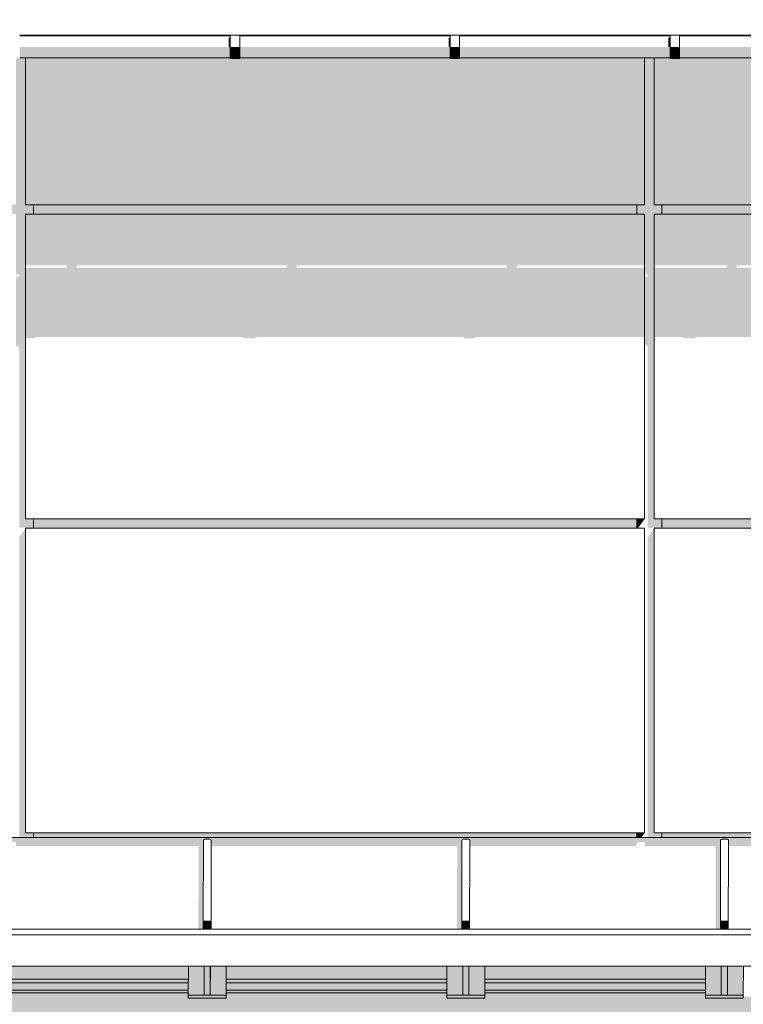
# Model space of a CAD drawing. Header units: metres. Extents: x -4 to 112, y -27 to 26.
# Tile 107 of 167: x 49.75 to 52.05, y 2.82 to 5.95. Entities that reach past the tile are written whole.
import ezdxf

# ---------------------------------------------------------------- set-up
doc = ezdxf.new("R2010")
doc.units = ezdxf.units.M
doc.header["$MEASUREMENT"] = 0
for name, color, linetype in [('10 Wand außen', 7, 'Continuous'), ('30 Dachaufbau', 7, 'Continuous'), ('30 Dachentwässerung', 7, 'Continuous'), ('30 Dachstuhl', 7, 'Continuous'), ('50 Sanitäreinrichtung', 7, 'Continuous'), ('94 Genehmigungsplanung Bemaßung', 7, 'Continuous')]:
    doc.layers.add(name, color=color, linetype=linetype)
doc.styles.add('ERSTELLTER_STIL_2', font='arial.ttf')
doc.dimstyles.new('ERSTELLTER_STIL__1', dxfattribs={"dimtxt": 0.25, "dimasz": 0.19, "dimexe": 0.18, "dimexo": 0.1, "dimgap": 0, "dimtad": 1, "dimtih": 1, "dimtoh": 1, "dimzin": 0, "dimdsep": 46, "dimtxsty": 'ERSTELLTER_STIL_2', "dimblk": 'ARROWHEAD_6', "dimblk1": 'ARROWHEAD_6', "dimblk2": 'ARROWHEAD_6', "dimcen": 0.09, "dimclrd": 7, "dimclre": 7, "dimclrt": 7, "dimazin": 0, "dimtfac": 1, "dimtdec": 4, "dimtmove": 0, "dimatfit": 3, "dimfxl": 1, "dimtolj": 1, "dimtzin": 0, "dimarcsym": 0})

# ---------------------------------------------------------------- blocks, each defined once
blk = doc.blocks.new('*D38', base_point=(27236.1321, 0))
at = {"layer": '94 Genehmigungsplanung Bemaßung', "color": 7, "linetype": 'Continuous', "lineweight": 13}
for p, q in [((17.3411, 9.2531), (17.3411, 9.6281)), ((58.1625, 9.2531), (58.1625, 9.6281)), ((17.4411, 9.5406), (17.2411, 9.3406)), ((58.0625, 9.3406), (58.2625, 9.5406)), ((17.1911, 9.4406), (17.3411, 9.4406)), ((17.3411, 9.4406), (58.1625, 9.4406)), ((58.1625, 9.4406), (58.3125, 9.4406))]:
    blk.add_line(p, q, dxfattribs=at)
at = {"layer": '94 Genehmigungsplanung Bemaßung', "color": 7, "lineweight": 13, "insert": (37.3228, 9.4906), "char_height": 0.25, "attachment_point": 7, "style": 'ERSTELLTER_STIL_2'}
blk.add_mtext('\\A1;{\\pql;\\fArial|b0|i0|c0|p0;\\W1.000000;40,82}', dxfattribs=at)
blk = doc.blocks.new('ARROWHEAD_6')
at = {"color": 0, "linetype": 'Continuous', "lineweight": 0}
for p, q in [((-0.5, -0.5), (0.5, 0.5)), ((0, 0), (-1, 0))]:
    blk.add_line(p, q, dxfattribs=at)

msp = doc.modelspace()

# ---------------------------------------------------------------- hatches: boundary and pattern name
at = {"layer": '10 Wand außen', "linetype": 'Continuous', "lineweight": 0, "true_color": 0x000000}
for points in [[(58.1625, 3.35), (37.8011, 3.35), (37.8011, 3.3226), (39.7075, 3.3226), (39.7169, 3.3359), (39.7375, 3.3359), (39.7375, 3.3226), (41.7075, 3.3226), (41.7169, 3.3359), (41.7375, 3.3359), (41.7375, 3.3226), (43.7075, 3.3226), (43.7169, 3.3359), (43.7375, 3.3359), (43.7375, 3.3226), (45.7075, 3.3226), (45.7169, 3.3359), (45.7375, 3.3359), (45.7375, 3.3226), (47.7075, 3.3226), (47.7169, 3.3359), (47.7375, 3.3359), (47.7375, 3.3226), (48.6795, 3.3226), (48.6781, 3.3205), (48.6932, 3.3205), (48.6932, 3.3412), (48.6944, 3.344), (48.6972, 3.3452), (48.7142, 3.3452), (48.7171, 3.344), (48.7182, 3.3412), (48.7182, 3.3242), (48.7182, 3.3226), (49.4969, 3.3226), (49.4955, 3.3205), (49.5106, 3.3205), (49.5106, 3.3412), (49.5118, 3.344), (49.5146, 3.3452), (49.5316, 3.3452), (49.5344, 3.344), (49.5356, 3.3412), (49.5356, 3.3242), (49.5356, 3.3226), (49.7075, 3.3226), (49.7169, 3.3359), (49.7375, 3.3359), (49.7375, 3.3226), (50.3195, 3.3226), (50.3181, 3.3205), (50.3332, 3.3205), (50.3332, 3.3412), (50.3344, 3.344), (50.3372, 3.3452), (50.3542, 3.3452), (50.357, 3.344), (50.3582, 3.3412), (50.3582, 3.3242), (50.3582, 3.3226), (51.1424, 3.3226), (51.141, 3.3205), (51.1561, 3.3205), (51.1561, 3.3412), (51.1573, 3.344), (51.1601, 3.3452), (51.1771, 3.3452), (51.1799, 3.344), (51.1811, 3.3412), (51.1811, 3.3242), (51.1811, 3.3226), (51.7075, 3.3226), (51.7169, 3.3359), (51.7375, 3.3359), (51.7375, 3.3226), (51.9653, 3.3226), (51.9639, 3.3205), (51.979, 3.3205), (51.979, 3.3412), (51.9802, 3.344), (51.983, 3.3452), (52, 3.3452), (52.0028, 3.344), (52.004, 3.3412), (52.004, 3.3242), (52.004, 3.3226), (52.7887, 3.3226), (52.7873, 3.3205), (52.8023, 3.3205), (52.8023, 3.3412), (52.8035, 3.344), (52.8063, 3.3452), (52.8233, 3.3452), (52.8262, 3.344), (52.8273, 3.3412), (52.8273, 3.3242), (52.8273, 3.3226), (53.6122, 3.3226), (53.6108, 3.3205), (53.6258, 3.3205), (53.6259, 3.3412), (53.6271, 3.344), (53.6299, 3.3452), (53.6469, 3.3452), (53.6497, 3.344), (53.6509, 3.3412), (53.6509, 3.3242), (53.6509, 3.3226), (53.7075, 3.3226), (53.7169, 3.3359), (53.7375, 3.3359), (53.7375, 3.3226), (54.4366, 3.3226), (54.4352, 3.3205), (54.4503, 3.3205), (54.4503, 3.3412), (54.4515, 3.344), (54.4543, 3.3452), (54.4713, 3.3452), (54.4741, 3.344), (54.4753, 3.3412), (54.4753, 3.3242), (54.4753, 3.3226), (55.2566, 3.3226), (55.2552, 3.3205), (55.2702, 3.3205), (55.2703, 3.3412), (55.2714, 3.344), (55.2743, 3.3452), (55.2913, 3.3452), (55.2941, 3.344), (55.2953, 3.3412), (55.2953, 3.3242), (55.2953, 3.3226), (55.7075, 3.3226), (55.7169, 3.3359), (55.7375, 3.3359), (55.7375, 3.3226), (56.0829, 3.3226), (56.0815, 3.3205), (56.0965, 3.3205), (56.0966, 3.3412), (56.0977, 3.344), (56.1006, 3.3452), (56.1176, 3.3452), (56.1204, 3.344), (56.1216, 3.3412), (56.1216, 3.3242), (56.1216, 3.3226), (56.9071, 3.3226), (56.9057, 3.3205), (56.9207, 3.3205), (56.9208, 3.3412), (56.9219, 3.344), (56.9248, 3.3452), (56.9418, 3.3452), (56.9446, 3.344), (56.9458, 3.3412), (56.9458, 3.3242), (56.9458, 3.3226), (57.7075, 3.3226), (57.7169, 3.3359), (57.7375, 3.3359), (57.7375, 3.3358), (57.736, 3.3358), (57.7332, 3.3347), (57.7235, 3.3205), (57.7386, 3.3205), (57.7386, 3.3412), (57.7398, 3.344), (57.7426, 3.3452), (57.7596, 3.3452), (57.7624, 3.344), (57.7636, 3.3412), (57.7636, 3.3242), (57.7636, 3.3226), (58.1625, 3.3226)], [(49.5824, 2.8646), (50.2854, 2.8646), (50.2855, 2.888), (49.5825, 2.888)], [(50.4054, 2.8646), (51.1084, 2.8646), (51.1084, 2.888), (50.4055, 2.888)], [(51.2285, 2.888), (51.2284, 2.8646), (51.9314, 2.8646), (51.9314, 2.888)]]:
    msp.add_hatch(color=18, dxfattribs=at).paths.add_polyline_path(points)
at = {"layer": '30 Dachaufbau', "linetype": 'Continuous', "lineweight": 0, "true_color": 0x000000}
for points in [[(50.3184, 3.0593), (50.33, 3.0587), (50.3331, 3.0586), (50.3366, 3.0586), (50.3339, 3.0597), (50.3327, 3.0625), (50.3327, 3.0795), (50.3332, 3.3205), (50.3181, 3.3205), (50.3176, 3.0594)], [(51.1405, 3.0594), (51.1413, 3.0593), (51.1529, 3.0587), (51.156, 3.0586), (51.1595, 3.0586), (51.1568, 3.0597), (51.1556, 3.0625), (51.1556, 3.0795), (51.1561, 3.3205), (51.141, 3.3205)], [(51.9634, 3.0594), (51.9642, 3.0593), (51.9758, 3.0587), (51.9789, 3.0586), (51.9824, 3.0586), (51.9797, 3.0597), (51.9785, 3.0625), (51.9785, 3.0795), (51.979, 3.3205), (51.9639, 3.3205)], [(50.3538, 3.0586), (50.3558, 3.0586), (50.3558, 3.0594)], [(51.1787, 3.0594), (51.1767, 3.0586), (51.1787, 3.0586)], [(52.0016, 3.0594), (51.9996, 3.0586), (52.0016, 3.0586)]]:
    msp.add_hatch(color=18, dxfattribs=at).paths.add_polyline_path(points)
at = {"layer": '30 Dachentwässerung', "linetype": 'Continuous', "lineweight": 0, "true_color": 0x000000}
for points in [[(50.4188, 5.8965), (50.4133, 5.8965), (50.4133, 5.8674), (50.4188, 5.8674)], [(51.1188, 5.8965), (51.1133, 5.8965), (51.1133, 5.8674), (51.1188, 5.8674)], [(51.8133, 5.8965), (51.8133, 5.8674), (51.8188, 5.8674), (51.8188, 5.8965)], [(50.4188, 5.8674), (49.7488, 5.8674), (49.7488, 5.8418), (50.4188, 5.8418)], [(50.4188, 5.8403), (50.4488, 5.8403), (50.4488, 5.8674), (50.4188, 5.8674)], [(50.4488, 5.8418), (51.1188, 5.8418), (51.1188, 5.8674), (50.4488, 5.8674)], [(51.1188, 5.8403), (51.1488, 5.8403), (51.1488, 5.8674), (51.1188, 5.8674)], [(51.1488, 5.8674), (51.1488, 5.8418), (51.8188, 5.8418), (51.8188, 5.8674)], [(51.8188, 5.8403), (51.8488, 5.8403), (51.8488, 5.8674), (51.8188, 5.8674)], [(51.8488, 5.8418), (52.5188, 5.8418), (52.5188, 5.8674), (51.8488, 5.8674)], [(50.4188, 5.8418), (49.7488, 5.8418), (49.7488, 5.8324), (50.4188, 5.8324)], [(50.4188, 5.8304), (50.4488, 5.8304), (50.4488, 5.8403), (50.4188, 5.8403)], [(51.1188, 5.8418), (50.4488, 5.8418), (50.4488, 5.8324), (51.1188, 5.8324)], [(51.1188, 5.8304), (51.1488, 5.8304), (51.1488, 5.8403), (51.1188, 5.8403)], [(51.8188, 5.8418), (51.1488, 5.8418), (51.1488, 5.8324), (51.8188, 5.8324)], [(51.8188, 5.8304), (51.8488, 5.8304), (51.8488, 5.8403), (51.8188, 5.8403)], [(51.8488, 5.8418), (51.8488, 5.8324), (52.5188, 5.8324), (52.5188, 5.8418)]]:
    msp.add_hatch(color=18, dxfattribs=at).paths.add_polyline_path(points)
at = {"layer": '30 Dachstuhl', "linetype": 'Continuous', "lineweight": 0, "true_color": 0x000000}
for points in [[(50.3332, 3.3412), (50.3327, 3.0795), (50.3339, 3.0823), (50.3344, 3.344)], [(50.3344, 3.344), (50.3344, 3.3436), (50.3372, 3.3447), (50.3372, 3.3452)], [(50.3372, 3.3447), (50.3542, 3.3447), (50.3542, 3.3452), (50.3372, 3.3452)], [(50.3542, 3.3447), (50.357, 3.3436), (50.357, 3.344), (50.3542, 3.3452)], [(50.357, 3.344), (50.357, 3.3436), (50.3582, 3.3408), (50.3582, 3.3412)], [(51.1556, 3.0795), (51.1568, 3.0823), (51.1573, 3.344), (51.1561, 3.3412)], [(51.1573, 3.3436), (51.1601, 3.3447), (51.1601, 3.3452), (51.1573, 3.344)], [(51.1601, 3.3447), (51.1771, 3.3447), (51.1771, 3.3452), (51.1601, 3.3452)], [(51.1771, 3.3447), (51.1799, 3.3436), (51.1799, 3.344), (51.1771, 3.3452)], [(51.1799, 3.3436), (51.1811, 3.3408), (51.1811, 3.3412), (51.1799, 3.344)], [(51.979, 3.3412), (51.9785, 3.0795), (51.9797, 3.0823), (51.9802, 3.344)], [(51.9802, 3.3436), (51.983, 3.3447), (51.983, 3.3452), (51.9802, 3.344)], [(51.983, 3.3452), (51.983, 3.3447), (52, 3.3447), (52, 3.3452)], [(52, 3.3447), (52.0028, 3.3436), (52.0028, 3.344), (52, 3.3452)], [(52.0028, 3.3436), (52.004, 3.3408), (52.004, 3.3412), (52.0028, 3.344)], [(50.3347, 3.0796), (50.3347, 3.0632), (50.3353, 3.0618), (50.3353, 3.0809), (50.3353, 3.0809)], [(50.3347, 3.0796), (50.3347, 3.0795), (50.3347, 3.0787), (50.3347, 3.0632)], [(50.3353, 3.0809), (50.3353, 3.0618), (50.3367, 3.0612), (50.3368, 3.0815), (50.3367, 3.0815)], [(50.3367, 3.0612), (50.3394, 3.0612), (50.3412, 3.0612), (50.3427, 3.0612), (50.3537, 3.0606), (50.3538, 3.0815), (50.3537, 3.0815), (50.3368, 3.0815)], [(50.3551, 3.0611), (50.3552, 3.0808), (50.3551, 3.0809), (50.3538, 3.0815), (50.3537, 3.0606), (50.3546, 3.061)], [(50.3552, 3.0808), (50.3551, 3.0611), (50.3557, 3.0625), (50.3557, 3.0795)], [(51.1576, 3.0796), (51.1576, 3.0632), (51.1582, 3.0618), (51.1582, 3.0809), (51.1582, 3.0809)], [(51.1576, 3.0795), (51.1576, 3.0787), (51.1576, 3.0632), (51.1576, 3.0796)], [(51.1582, 3.0809), (51.1582, 3.0618), (51.1596, 3.0612), (51.1597, 3.0815), (51.1596, 3.0815)], [(51.1596, 3.0612), (51.1623, 3.0612), (51.1641, 3.0612), (51.1656, 3.0612), (51.1766, 3.0606), (51.1767, 3.0815), (51.1766, 3.0815), (51.1597, 3.0815)], [(51.178, 3.0611), (51.1781, 3.0808), (51.178, 3.0809), (51.1767, 3.0815), (51.1766, 3.0606), (51.1775, 3.061)], [(51.1781, 3.0808), (51.178, 3.0611), (51.1786, 3.0625), (51.1786, 3.0795)], [(51.9805, 3.0796), (51.9805, 3.0632), (51.9811, 3.0618), (51.9811, 3.0809), (51.9811, 3.0809)], [(51.9805, 3.0795), (51.9805, 3.0787), (51.9805, 3.0632), (51.9805, 3.0796)], [(51.9811, 3.0809), (51.9811, 3.0618), (51.9825, 3.0612), (51.9826, 3.0815), (51.9825, 3.0815)], [(51.9825, 3.0612), (51.9852, 3.0612), (51.987, 3.0612), (51.9885, 3.0612), (51.9995, 3.0606), (51.9996, 3.0815), (51.9995, 3.0815), (51.9826, 3.0815)], [(52.0009, 3.0611), (52.001, 3.0808), (52.0009, 3.0809), (51.9996, 3.0815), (51.9995, 3.0606), (52.0004, 3.061)], [(52.001, 3.0808), (52.0009, 3.0611), (52.0015, 3.0625), (52.0015, 3.0795)], [(49.5825, 2.911), (50.2855, 2.911), (50.2856, 2.9409), (49.5826, 2.9409)], [(50.2854, 2.8485), (50.3354, 2.8485), (50.3354, 2.9409), (50.2856, 2.9409)], [(50.3354, 2.9409), (50.3354, 2.8485), (50.3554, 2.8485), (50.3554, 2.9409)], [(50.3556, 2.9409), (50.3554, 2.8554), (50.4054, 2.8554), (50.4056, 2.9409)], [(50.3554, 2.8485), (50.3554, 2.8553), (50.3554, 2.8554), (50.3556, 2.9409), (50.3554, 2.9409), (50.3554, 2.9238), (50.3554, 2.9158), (50.3554, 2.9212), (50.3554, 2.9409), (50.3554, 2.9409)], [(50.4054, 2.8385), (50.4054, 2.8457), (50.4054, 2.8457), (50.4054, 2.862), (50.4054, 2.8646), (50.4056, 2.9409), (50.4056, 2.9409), (50.4054, 2.8554), (50.4054, 2.8553), (50.4054, 2.8485)], [(50.4055, 2.911), (51.1085, 2.911), (51.1085, 2.9409), (50.4056, 2.9409)], [(51.1084, 2.8485), (51.1584, 2.8485), (51.1584, 2.9409), (51.1085, 2.9409)], [(51.1584, 2.9409), (51.1584, 2.8485), (51.1784, 2.8485), (51.1784, 2.9409)], [(51.1785, 2.9409), (51.1784, 2.8554), (51.2284, 2.8554), (51.2285, 2.9409)], [(51.1784, 2.8485), (51.1784, 2.8553), (51.1784, 2.8554), (51.1785, 2.9409), (51.1784, 2.9409), (51.1784, 2.9238), (51.1784, 2.9158), (51.1784, 2.9212), (51.1784, 2.9409), (51.1784, 2.9409)], [(51.2284, 2.8554), (51.2284, 2.8457), (51.2284, 2.862), (51.2284, 2.8646), (51.2286, 2.9409), (51.2285, 2.9409)], [(51.2285, 2.911), (51.9315, 2.911), (51.9315, 2.9409), (51.2286, 2.9409)], [(51.9314, 2.8485), (51.9814, 2.8485), (51.9814, 2.9409), (51.9315, 2.9409)], [(51.9814, 2.9409), (51.9814, 2.8485), (52.0014, 2.8485), (52.0014, 2.9409)], [(52.0015, 2.9409), (52.0014, 2.8554), (52.0514, 2.8554), (52.0515, 2.9409)], [(52.0014, 2.9409), (52.0014, 2.8485), (52.0014, 2.8553)], [(52.0014, 2.9409), (52.0014, 2.8554), (52.0015, 2.9409), (52.0014, 2.9409), (52.0014, 2.9238), (52.0014, 2.9158), (52.0014, 2.9212), (52.0014, 2.9409)], [(49.5825, 2.911), (49.5825, 2.9052), (50.2855, 2.9052), (50.2855, 2.911)], [(49.5825, 2.9052), (49.5825, 2.901), (50.2855, 2.901), (50.2855, 2.9052)], [(49.5825, 2.901), (49.5825, 2.8995), (50.2855, 2.8995), (50.2855, 2.901)], [(49.5825, 2.8995), (49.5825, 2.888), (50.2855, 2.888), (50.2855, 2.8995)], [(50.4055, 2.9052), (51.1085, 2.9052), (51.1085, 2.911), (50.4055, 2.911)], [(50.4055, 2.901), (51.1085, 2.901), (51.1085, 2.9052), (50.4055, 2.9052)], [(50.4055, 2.8995), (51.1085, 2.8995), (51.1085, 2.901), (50.4055, 2.901)], [(50.4055, 2.8995), (50.4055, 2.888), (51.1084, 2.888), (51.1085, 2.8995)], [(51.2285, 2.9052), (51.9315, 2.9052), (51.9315, 2.911), (51.2285, 2.911)], [(51.2285, 2.9052), (51.2285, 2.901), (51.9315, 2.901), (51.9315, 2.9052)], [(51.2285, 2.8995), (51.9315, 2.8995), (51.9315, 2.901), (51.2285, 2.901)], [(51.2285, 2.888), (51.9314, 2.888), (51.9315, 2.8995), (51.2285, 2.8995)], [(49.5824, 2.862), (49.5824, 2.8561), (50.2854, 2.8561), (50.2854, 2.8646), (49.5824, 2.8646)], [(49.5824, 2.8561), (49.5824, 2.8545), (50.2854, 2.8545), (50.2854, 2.8561)], [(49.5824, 2.8501), (50.2854, 2.8501), (50.2854, 2.8545), (49.5824, 2.8545)], [(50.3554, 2.8485), (50.4054, 2.8485), (50.4054, 2.8553), (50.3554, 2.8553)], [(50.4054, 2.8621), (50.4054, 2.8561), (51.1084, 2.8561), (51.1084, 2.8646), (50.4054, 2.8646)], [(50.4054, 2.8545), (51.1084, 2.8545), (51.1084, 2.8561), (50.4054, 2.8561)], [(50.4054, 2.8501), (51.1084, 2.8501), (51.1084, 2.8545), (50.4054, 2.8545)], [(51.1784, 2.8485), (51.2284, 2.8485), (51.2284, 2.8553), (51.1784, 2.8553)], [(51.2284, 2.862), (51.2284, 2.8561), (51.9314, 2.8561), (51.9314, 2.8646), (51.2284, 2.8646)], [(51.2284, 2.8561), (51.2284, 2.8545), (51.9314, 2.8545), (51.9314, 2.8561)], [(51.2284, 2.8485), (51.2284, 2.8385), (51.2284, 2.8457), (51.2284, 2.8553)], [(51.2284, 2.8545), (51.2284, 2.8501), (51.9314, 2.8501), (51.9314, 2.8545)], [(52.0014, 2.8485), (52.0514, 2.8485), (52.0514, 2.8553), (52.0014, 2.8553)], [(48.6434, 2.6851), (57.9039, 2.6851), (57.9749, 2.7894), (58.1037, 2.7894), (58.1389, 2.8392), (58.1432, 2.8441), (57.8123, 2.8441), (57.8123, 2.8385), (57.6923, 2.8385), (57.6923, 2.8441), (56.9893, 2.8441), (56.9893, 2.8385), (56.8693, 2.8385), (56.8693, 2.8441), (56.1663, 2.8441), (56.1663, 2.8385), (56.0463, 2.8385), (56.0463, 2.8441), (55.3433, 2.8441), (55.3433, 2.8385), (55.2233, 2.8385), (55.2233, 2.8441), (54.5203, 2.8441), (54.5203, 2.8385), (54.4003, 2.8385), (54.4003, 2.8441), (53.6974, 2.8441), (53.6973, 2.8385), (53.5773, 2.8385), (53.5773, 2.8441), (52.8744, 2.8441), (52.8744, 2.8385), (52.7544, 2.8385), (52.7544, 2.8441), (52.0514, 2.8441), (52.0514, 2.8385), (51.9314, 2.8385), (51.9314, 2.8441), (51.2284, 2.8441), (51.2284, 2.8385), (51.1084, 2.8385), (51.1084, 2.8441), (50.4054, 2.8441), (50.4054, 2.8385), (50.2854, 2.8385), (50.2854, 2.8441), (49.5824, 2.8441), (49.5824, 2.8385), (49.4624, 2.8385), (49.4624, 2.8441), (48.7594, 2.8441), (48.7594, 2.8385), (48.6434, 2.8385)], [(49.5824, 2.8501), (49.5824, 2.8441), (50.2854, 2.8441), (50.2854, 2.8485), (50.2854, 2.8501)], [(50.2854, 2.8485), (50.2854, 2.8385), (50.4054, 2.8385), (50.4054, 2.8485)], [(50.4054, 2.8441), (51.1084, 2.8441), (51.1084, 2.8485), (51.1084, 2.8501), (50.4054, 2.8501)], [(51.1084, 2.8485), (51.1084, 2.8385), (51.2284, 2.8385), (51.2284, 2.8485)], [(51.2284, 2.8441), (51.9314, 2.8441), (51.9314, 2.8485), (51.9314, 2.8501), (51.2284, 2.8501)], [(51.9314, 2.8485), (51.9314, 2.8385), (52.0514, 2.8385), (52.0514, 2.8485)]]:
    msp.add_hatch(color=18, dxfattribs=at).paths.add_polyline_path(points)
at = {"layer": '50 Sanitäreinrichtung', "linetype": 'Continuous', "lineweight": 0, "true_color": 0x000000}
for points in [[(49.7488, 5.9044), (49.7488, 5.9024), (49.7675, 5.9024), (49.7675, 5.9044)], [(49.7675, 5.9044), (49.7675, 5.9024), (50.4188, 5.9024), (50.4188, 5.9044)], [(50.4488, 5.9044), (50.4488, 5.9024), (51.1188, 5.9024), (51.1188, 5.9044)], [(51.7375, 5.9044), (51.1488, 5.9044), (51.1488, 5.9024), (51.7375, 5.9024)], [(51.7375, 5.9044), (51.7375, 5.9024), (51.7675, 5.9024), (51.7675, 5.9044)], [(51.8188, 5.9044), (51.7675, 5.9044), (51.7675, 5.9024), (51.8188, 5.9024)], [(51.8488, 5.9024), (52.5188, 5.9024), (52.5188, 5.9044), (51.8488, 5.9044)], [(49.7125, 5.335), (49.7375, 5.335), (49.7375, 5.1433), (49.7475, 5.1433), (49.7475, 5.1357), (49.7375, 5.1357), (49.7375, 4.916), (49.7405, 4.916), (49.7426, 4.9111), (49.7475, 4.9111), (49.7475, 4.3367), (49.7925, 4.3367), (49.7925, 4.365), (49.7675, 4.365), (49.7675, 5.335), (49.7925, 5.335), (49.7925, 5.365), (49.7675, 5.365), (49.7675, 5.8324), (49.7488, 5.8324), (49.7488, 5.8304), (49.7375, 5.8304), (49.7375, 5.365), (49.7125, 5.365)], [(50.4188, 5.8324), (49.7675, 5.8324), (49.7675, 5.365), (51.7375, 5.365), (51.7375, 5.8324), (51.1488, 5.8324), (51.1488, 5.8304), (51.1188, 5.8304), (51.1188, 5.8324), (50.4488, 5.8324), (50.4488, 5.8304), (50.4188, 5.8304)], [(51.7125, 5.335), (51.7375, 5.335), (51.7375, 5.1433), (51.7475, 5.1433), (51.7475, 5.1357), (51.7375, 5.1357), (51.7375, 4.916), (51.7475, 4.916), (51.7475, 4.3367), (51.7925, 4.3367), (51.7925, 4.365), (51.7675, 4.365), (51.7675, 5.335), (51.7925, 5.335), (51.7925, 5.365), (51.7675, 5.365), (51.7675, 5.8324), (51.7375, 5.8324), (51.7375, 5.365), (51.7125, 5.365)], [(51.7675, 5.8324), (51.7675, 5.365), (53.0025, 5.365), (53.0025, 5.755), (53.7375, 5.755), (53.7375, 5.8324), (53.2488, 5.8324), (53.2488, 5.8304), (53.2188, 5.8304), (53.2188, 5.8324), (52.8511, 5.8324), (52.8511, 5.7056), (52.6511, 5.7056), (52.6511, 5.8324), (52.5488, 5.8324), (52.5488, 5.8304), (52.5188, 5.8304), (52.5188, 5.8324), (51.8488, 5.8324), (51.8488, 5.8304), (51.8188, 5.8304), (51.8188, 5.8324)], [(51.7125, 5.365), (49.7925, 5.365), (49.7925, 5.335), (51.7125, 5.335)], [(51.7925, 5.335), (53.0025, 5.335), (53.0025, 5.365), (51.7925, 5.365)], [(49.7925, 4.335), (51.7125, 4.335), (51.7125, 4.365), (49.7925, 4.365)], [(51.7125, 4.365), (51.7125, 4.3367), (51.7175, 4.3367), (51.7375, 4.365)], [(51.7925, 4.365), (51.7925, 4.335), (52.8511, 4.335), (52.8511, 4.3365), (52.963, 4.3365), (52.963, 4.365)], [(49.7675, 4.335), (49.7475, 4.3067), (49.7475, 3.35), (49.7925, 3.35), (49.7925, 3.365), (49.7675, 3.365)], [(51.7675, 4.335), (51.7475, 4.3067), (51.7475, 3.35), (51.7925, 3.35), (51.7925, 3.365), (51.7675, 3.365)], [(49.7925, 3.365), (49.7925, 3.35), (51.7125, 3.35), (51.7125, 3.365)], [(51.7375, 3.365), (51.7125, 3.365), (51.7125, 3.35), (51.7269, 3.35)], [(53.7125, 3.365), (51.7925, 3.365), (51.7925, 3.35), (53.7125, 3.35)]]:
    msp.add_hatch(color=18, dxfattribs=at).paths.add_polyline_path(points)
h = msp.add_hatch(color=18, dxfattribs=at)
h.paths.add_polyline_path([(49.7675, 5.1716), (49.9007, 5.1716), (49.8992, 5.164), (49.7675, 5.164), (49.7675, 4.9393), (49.7926, 4.9393), (49.8044, 4.9442), (50.4605, 4.9442), (50.4626, 4.9393), (50.4926, 4.9393), (50.5044, 4.9442), (51.1605, 4.9442), (51.1626, 4.9393), (51.1926, 4.9393), (51.2044, 4.9442), (51.7375, 4.9442), (51.7375, 5.164), (51.3292, 5.164), (51.3307, 5.1716), (51.7375, 5.1716), (51.7375, 5.335), (49.7675, 5.335)])
h.paths.add_polyline_path([(49.9292, 5.164), (49.9307, 5.1716), (50.6007, 5.1716), (50.5992, 5.164)], flags=0)
h.paths.add_polyline_path([(51.2992, 5.164), (50.6292, 5.164), (50.6307, 5.1716), (51.3007, 5.1716)], flags=0)
h = msp.add_hatch(color=18, dxfattribs=at)
h.paths.add_polyline_path([(51.7675, 5.335), (51.7675, 5.1716), (52.0007, 5.1716), (51.9992, 5.164), (51.7675, 5.164), (51.7675, 4.9442), (51.8605, 4.9442), (51.8626, 4.9393), (51.8926, 4.9393), (51.9044, 4.9442), (52.5605, 4.9442), (52.5626, 4.9393), (52.5926, 4.9393), (52.6044, 4.9442), (53.0025, 4.9442), (53.0025, 5.164), (52.7292, 5.164), (52.7307, 5.1716), (53.0025, 5.1716), (53.0025, 5.335)])
h.paths.add_polyline_path([(52.0292, 5.164), (52.0307, 5.1716), (52.1439, 5.1716), (52.1456, 5.164)], flags=0)
h.paths.add_polyline_path([(52.4681, 5.164), (52.4735, 5.1716), (52.7007, 5.1716), (52.6992, 5.164)], flags=0)

# ---------------------------------------------------------------- linework, layer by layer
at = {"layer": '10 Wand außen', "color": 7, "linetype": 'Continuous', "lineweight": 13}
for p, q in [((51.7125, 3.35), (49.7925, 3.35)), ((53.7125, 3.35), (51.7925, 3.35))]:
    msp.add_line(p, q, dxfattribs=at)
at = {"layer": '30 Dachaufbau', "color": 7, "linetype": 'Continuous', "lineweight": 13}
for p, q in [((50.4188, 5.9044), (49.7488, 5.9044)), ((51.1188, 5.9044), (50.4488, 5.9044)), ((51.8188, 5.9044), (51.1488, 5.9044)), ((52.5188, 5.9044), (51.8488, 5.9044)), ((48.7138, 3.0585), (58.1625, 3.0585))]:
    msp.add_line(p, q, dxfattribs=at)
at = {"layer": '30 Dachentwässerung', "color": 7, "linetype": 'Continuous', "lineweight": 13}
for p, q in [((50.4188, 5.9024), (49.7488, 5.9024)), ((50.4188, 5.8674), (50.4188, 5.9044)), ((50.4188, 5.9044), (50.4488, 5.9044)), ((50.4488, 5.8674), (50.4488, 5.9044)), ((51.1188, 5.9024), (50.4488, 5.9024)), ((51.1188, 5.8674), (51.1188, 5.9044)), ((51.1188, 5.9044), (51.1488, 5.9044)), ((51.1488, 5.8674), (51.1488, 5.9044)), ((51.8188, 5.9024), (51.1488, 5.9024)), ((51.8188, 5.8674), (51.8188, 5.9044)), ((51.8188, 5.9044), (51.8488, 5.9044)), ((51.8488, 5.8674), (51.8488, 5.9044)), ((52.5188, 5.9024), (51.8488, 5.9024)), ((50.4188, 5.8403), (50.4188, 5.8674)), ((50.4488, 5.8403), (50.4488, 5.8674)), ((51.1188, 5.8403), (51.1188, 5.8674)), ((51.1488, 5.8403), (51.1488, 5.8674)), ((51.8188, 5.8403), (51.8188, 5.8674)), ((51.8488, 5.8403), (51.8488, 5.8674)), ((50.4188, 5.8324), (49.7488, 5.8324)), ((50.4188, 5.8304), (50.4188, 5.8403)), ((50.4488, 5.8304), (50.4488, 5.8403)), ((51.1188, 5.8324), (50.4488, 5.8324)), ((51.1188, 5.8304), (51.1188, 5.8403)), ((51.1488, 5.8304), (51.1488, 5.8403)), ((51.8188, 5.8324), (51.1488, 5.8324)), ((51.8188, 5.8304), (51.8188, 5.8403)), ((51.8488, 5.8304), (51.8488, 5.8403)), ((52.5188, 5.8324), (51.8488, 5.8324)), ((50.4188, 5.8304), (50.4488, 5.8304)), ((51.1188, 5.8304), (51.1488, 5.8304)), ((51.8188, 5.8304), (51.8488, 5.8304)), ((58.1625, 3.0409), (48.5934, 3.0409)), ((58.1625, 2.9409), (48.5952, 2.9409))]:
    msp.add_line(p, q, dxfattribs=at)
at = {"layer": '30 Dachstuhl', "color": 7, "linetype": 'Continuous', "lineweight": 13}
for p, q in [((50.3327, 3.0795), (50.3332, 3.3412)), ((50.3332, 3.3412), (50.3344, 3.344)), ((50.3344, 3.344), (50.3372, 3.3452)), ((50.3372, 3.3452), (50.3542, 3.3452)), ((50.3542, 3.3452), (50.357, 3.344)), ((50.357, 3.344), (50.3582, 3.3412)), ((50.3577, 3.0625), (50.3582, 3.3242)), ((50.3582, 3.3412), (50.3582, 3.3242)), ((51.1556, 3.0795), (51.1561, 3.3412)), ((51.1561, 3.3412), (51.1573, 3.344)), ((51.1573, 3.344), (51.1601, 3.3452)), ((51.1601, 3.3452), (51.1771, 3.3452)), ((51.1771, 3.3452), (51.1799, 3.344)), ((51.1799, 3.344), (51.1811, 3.3412)), ((51.1806, 3.0625), (51.1811, 3.3242)), ((51.1811, 3.3412), (51.1811, 3.3242)), ((51.9785, 3.0795), (51.979, 3.3412)), ((51.979, 3.3412), (51.9802, 3.344)), ((51.9802, 3.344), (51.983, 3.3452)), ((51.983, 3.3452), (52, 3.3452)), ((52, 3.3452), (52.0028, 3.344)), ((52.0028, 3.344), (52.004, 3.3412)), ((52.0035, 3.0625), (52.004, 3.3242)), ((52.004, 3.3412), (52.004, 3.3242)), ((50.3327, 3.0795), (50.3339, 3.0823)), ((50.3327, 3.0625), (50.3327, 3.0795)), ((50.3339, 3.0823), (50.3367, 3.0835)), ((50.3353, 3.0809), (50.3347, 3.0795)), ((50.3347, 3.0795), (50.3347, 3.0625)), ((50.3367, 3.0815), (50.3353, 3.0809)), ((50.3367, 3.0835), (50.3537, 3.0835)), ((50.3537, 3.0815), (50.3367, 3.0815)), ((50.3537, 3.0835), (50.3565, 3.0823)), ((50.3551, 3.0809), (50.3537, 3.0815)), ((50.3557, 3.0795), (50.3551, 3.0809)), ((50.3557, 3.0625), (50.3557, 3.0795)), ((50.3565, 3.0823), (50.3577, 3.0795)), ((50.3577, 3.0795), (50.3577, 3.0625)), ((51.1556, 3.0795), (51.1568, 3.0823)), ((51.1556, 3.0625), (51.1556, 3.0795)), ((51.1568, 3.0823), (51.1596, 3.0835)), ((51.1582, 3.0809), (51.1576, 3.0795)), ((51.1576, 3.0795), (51.1576, 3.0625)), ((51.1596, 3.0815), (51.1582, 3.0809)), ((51.1596, 3.0835), (51.1766, 3.0835)), ((51.1766, 3.0815), (51.1596, 3.0815)), ((51.1766, 3.0835), (51.1794, 3.0823)), ((51.178, 3.0809), (51.1766, 3.0815)), ((51.1786, 3.0795), (51.178, 3.0809)), ((51.1786, 3.0625), (51.1786, 3.0795)), ((51.1794, 3.0823), (51.1806, 3.0795)), ((51.1806, 3.0795), (51.1806, 3.0625)), ((51.9785, 3.0795), (51.9797, 3.0823)), ((51.9785, 3.0625), (51.9785, 3.0795)), ((51.9797, 3.0823), (51.9825, 3.0835)), ((51.9811, 3.0809), (51.9805, 3.0795)), ((51.9805, 3.0795), (51.9805, 3.0625)), ((51.9825, 3.0815), (51.9811, 3.0809)), ((51.9825, 3.0835), (51.9995, 3.0835)), ((51.9995, 3.0815), (51.9825, 3.0815)), ((51.9995, 3.0835), (52.0023, 3.0823)), ((52.0009, 3.0809), (51.9995, 3.0815)), ((52.0015, 3.0795), (52.0009, 3.0809)), ((52.0015, 3.0625), (52.0015, 3.0795)), ((52.0023, 3.0823), (52.0035, 3.0795)), ((52.0035, 3.0795), (52.0035, 3.0625)), ((50.3339, 3.0597), (50.3327, 3.0625)), ((50.3367, 3.0585), (50.3339, 3.0597)), ((50.3347, 3.0625), (50.3353, 3.0611)), ((50.3353, 3.0611), (50.3367, 3.0605)), ((50.3367, 3.0605), (50.3537, 3.0605)), ((50.3537, 3.0605), (50.3551, 3.0611)), ((50.3565, 3.0597), (50.3537, 3.0585)), ((50.3551, 3.0611), (50.3557, 3.0625)), ((50.3577, 3.0625), (50.3565, 3.0597)), ((51.1568, 3.0597), (51.1556, 3.0625)), ((51.1596, 3.0585), (51.1568, 3.0597)), ((51.1576, 3.0625), (51.1582, 3.0611)), ((51.1582, 3.0611), (51.1596, 3.0605)), ((51.1596, 3.0605), (51.1766, 3.0605)), ((51.1766, 3.0605), (51.178, 3.0611)), ((51.1794, 3.0597), (51.1766, 3.0585)), ((51.178, 3.0611), (51.1786, 3.0625)), ((51.1806, 3.0625), (51.1794, 3.0597)), ((51.9797, 3.0597), (51.9785, 3.0625)), ((51.9825, 3.0585), (51.9797, 3.0597)), ((51.9805, 3.0625), (51.9811, 3.0611)), ((51.9811, 3.0611), (51.9825, 3.0605)), ((51.9825, 3.0605), (51.9995, 3.0605)), ((51.9995, 3.0605), (52.0009, 3.0611)), ((52.0023, 3.0597), (51.9995, 3.0585)), ((52.0009, 3.0611), (52.0015, 3.0625)), ((52.0035, 3.0625), (52.0023, 3.0597)), ((50.2856, 2.9409), (50.2854, 2.8485)), ((50.3354, 2.9409), (50.3354, 2.8485)), ((50.3554, 2.8485), (50.3556, 2.9409)), ((50.3554, 2.9409), (50.3554, 2.8485)), ((50.3554, 2.9385), (50.3554, 2.9409)), ((50.3554, 2.9212), (50.3554, 2.9385)), ((50.3554, 2.9238), (50.3554, 2.9212)), ((50.3554, 2.9158), (50.3554, 2.9212)), ((50.4054, 2.8646), (50.4056, 2.9409)), ((50.4056, 2.9409), (50.4054, 2.8485)), ((51.1085, 2.9409), (51.1084, 2.8485)), ((51.1584, 2.9409), (51.1584, 2.8485)), ((51.1784, 2.8485), (51.1785, 2.9409)), ((51.1784, 2.9409), (51.1784, 2.8485)), ((51.1784, 2.9385), (51.1784, 2.9409)), ((51.1784, 2.9212), (51.1784, 2.9385)), ((51.1784, 2.9238), (51.1784, 2.9212)), ((51.1784, 2.9158), (51.1784, 2.9212)), ((51.2284, 2.8646), (51.2286, 2.9409)), ((51.2285, 2.9409), (51.2284, 2.8485)), ((51.9315, 2.9409), (51.9314, 2.8485)), ((51.9814, 2.9409), (51.9814, 2.8485)), ((52.0014, 2.8485), (52.0015, 2.9409)), ((52.0014, 2.9409), (52.0014, 2.8485)), ((52.0014, 2.9385), (52.0014, 2.9409)), ((52.0014, 2.9212), (52.0014, 2.9385)), ((52.0014, 2.9238), (52.0014, 2.9212)), ((52.0014, 2.9158), (52.0014, 2.9212)), ((52.0515, 2.9409), (52.0514, 2.8485)), ((50.2855, 2.8995), (49.5825, 2.8995)), ((50.2855, 2.888), (49.5825, 2.888)), ((51.1085, 2.8995), (50.4055, 2.8995)), ((51.1084, 2.888), (50.4055, 2.888)), ((51.9314, 2.888), (51.2284, 2.888)), ((51.9315, 2.8995), (51.2285, 2.8995)), ((50.2854, 2.8646), (49.5824, 2.8646)), ((50.2854, 2.8561), (49.5824, 2.8561)), ((51.1084, 2.8646), (50.4054, 2.8646)), ((50.4054, 2.8385), (50.4054, 2.862)), ((51.1084, 2.8561), (50.4054, 2.8561)), ((51.9314, 2.8646), (51.2284, 2.8646)), ((51.2284, 2.8385), (51.2284, 2.862)), ((51.9314, 2.8561), (51.2284, 2.8561)), ((52.0514, 2.8385), (52.0514, 2.862)), ((50.2854, 2.8485), (50.2854, 2.8385)), ((50.2854, 2.8485), (50.4054, 2.8485)), ((50.2854, 2.8385), (50.4054, 2.8385)), ((50.4054, 2.8485), (50.4054, 2.8385)), ((51.1084, 2.8485), (51.1084, 2.8385)), ((51.1084, 2.8485), (51.2284, 2.8485)), ((51.1084, 2.8385), (51.2284, 2.8385)), ((51.2284, 2.8485), (51.2284, 2.8385)), ((51.9314, 2.8485), (51.9314, 2.8385)), ((51.9314, 2.8485), (52.0514, 2.8485)), ((51.9314, 2.8385), (52.0514, 2.8385)), ((52.0514, 2.8485), (52.0514, 2.8385))]:
    msp.add_line(p, q, dxfattribs=at)
at = {"layer": '50 Sanitäreinrichtung', "color": 251, "linetype": 'Continuous', "lineweight": 18, "true_color": 0x5f5f5f}
for p, q in [((49.7675, 5.9024), (49.7675, 5.9044)), ((51.7375, 5.9024), (51.7375, 5.9044)), ((51.7675, 5.9024), (51.7675, 5.9044)), ((49.7675, 5.365), (49.7675, 5.8324)), ((51.7375, 5.365), (51.7375, 5.8324)), ((51.7675, 5.365), (51.7675, 5.8324)), ((51.7375, 5.365), (49.7675, 5.365)), ((49.7925, 5.365), (49.7925, 5.335)), ((51.7125, 5.335), (51.7125, 5.365)), ((53.0025, 5.365), (51.7675, 5.365)), ((51.7925, 5.365), (51.7925, 5.335)), ((51.7375, 5.335), (49.7675, 5.335)), ((49.7675, 4.365), (49.7675, 5.335)), ((51.7375, 4.365), (51.7375, 5.335)), ((53.0025, 5.335), (51.7675, 5.335)), ((51.7675, 4.365), (51.7675, 5.335)), ((51.7375, 4.365), (49.7675, 4.365)), ((49.7925, 4.335), (49.7925, 4.365)), ((51.7125, 4.335), (51.7125, 4.365)), ((53.0025, 4.365), (51.7675, 4.365)), ((51.7925, 4.335), (51.7925, 4.365)), ((51.7375, 4.335), (49.7675, 4.335)), ((49.7675, 3.365), (49.7675, 4.335)), ((51.7375, 3.365), (51.7375, 4.335)), ((52.8511, 4.335), (51.7675, 4.335)), ((51.7675, 3.365), (51.7675, 4.335)), ((51.7375, 3.365), (49.7675, 3.365)), ((49.7925, 3.35), (49.7925, 3.365)), ((51.7125, 3.35), (51.7125, 3.365)), ((53.7375, 3.365), (51.7675, 3.365)), ((51.7925, 3.35), (51.7925, 3.365)), ((49.7925, 3.35), (49.7125, 3.35)), ((51.7925, 3.35), (51.7125, 3.35))]:
    msp.add_line(p, q, dxfattribs=at)

# ---------------------------------------------------------------- dimensions: what is measured, and where the dimension line sits
at = {"layer": '94 Genehmigungsplanung Bemaßung', "color": 7, "linetype": 'Continuous', "lineweight": 13}
dim = msp.add_linear_dim(base=(58.1625, 9.4406), p1=(17.3411, 1.2), p2=(58.1625, -0.1), dimstyle='ERSTELLTER_STIL__1', dxfattribs=at)
dim.commit()
dim.dimension.update_dxf_attribs({"geometry": '*D38', "text_midpoint": (37.7416, 9.6156), "dimtype": 160})

doc.saveas('drawing.dxf')
